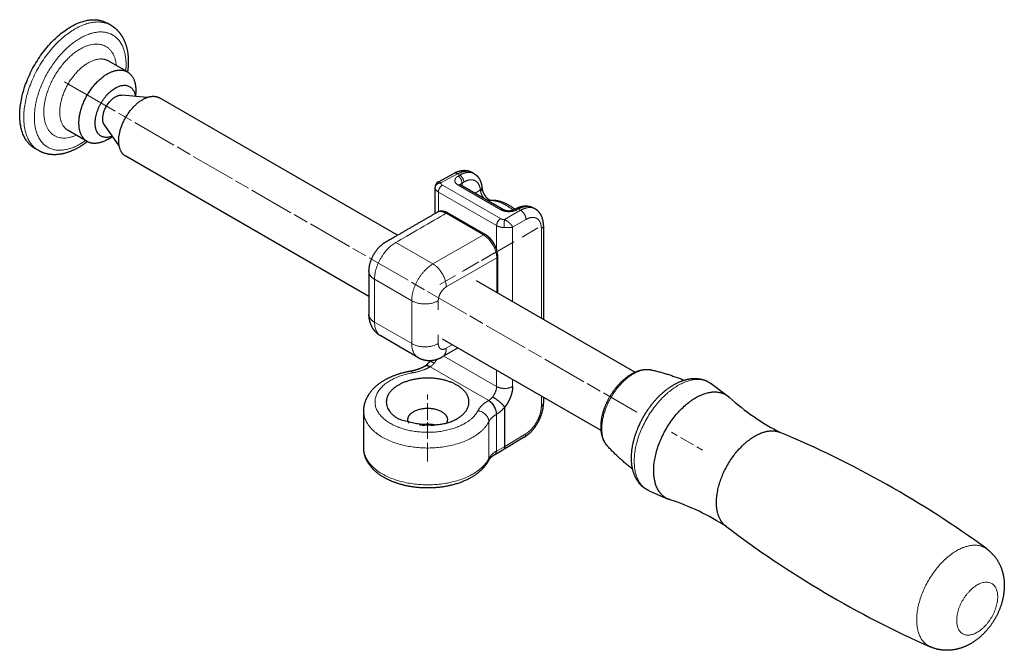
# Model space of a CAD drawing. Header units: millimetres. Extents: x 75 to 800, y 56 to 511.
# Tile 1 of 4: x 87 to 349, y 62 to 230. Entities that reach past the tile are written whole.
import ezdxf

# ---------------------------------------------------------------- set-up
doc = ezdxf.new("R2010")
doc.units = ezdxf.units.MM
doc.header["$MEASUREMENT"] = 0
doc.layers.add('Layer0000', color=7, linetype='Continuous', lineweight=5)

# ---------------------------------------------------------------- blocks, each defined once
blk = doc.blocks.new('DimBlk1120')
at = {"layer": 'Layer0000', "color": 7, "linetype": 'Continuous', "lineweight": 5}
for p, q in [((195.46, 122.97), (195.46, 127.36)), ((195.46, 121.97), (195.46, 117.97)), ((195.46, 116.97), (195.46, 112.58))]:
    blk.add_line(p, q, dxfattribs=at)
blk = doc.blocks.new('DimBlk1121')
at = {"layer": 'Layer0000', "color": 7, "linetype": 'Continuous', "lineweight": 5}
for p, q in [((195.46, 128.46), (195.46, 129.81)), ((195.46, 123.46), (195.46, 127.46)), ((195.46, 122.46), (195.46, 121.12))]:
    blk.add_line(p, q, dxfattribs=at)
blk = doc.blocks.new('DimBlk1122')
at = {"layer": 'Layer0000', "color": 7, "linetype": 'Continuous', "lineweight": 5}
blk.add_line((220.6, 171.72), (224.77, 174.13), dxfattribs=at)
blk = doc.blocks.new('DimBlk1123')
at = {"layer": 'Layer0000', "color": 7, "linetype": 'Continuous', "lineweight": 5}
blk.add_line((103.34, 210.39), (98.81, 213), dxfattribs=at)
blk = doc.blocks.new('DimBlk1124')
at = {"layer": 'Layer0000', "color": 7, "linetype": 'Continuous', "lineweight": 5}
for p, q in [((112.32, 205.2), (103.41, 210.35)), ((116.65, 202.7), (113.19, 204.7)), ((127.91, 196.2), (117.52, 202.2)), ((132.24, 193.7), (128.78, 195.7)), ((143.5, 187.2), (133.11, 193.2)), ((147.83, 184.7), (144.37, 186.7)), ((159.09, 178.2), (148.7, 184.2)), ((163.42, 175.7), (159.95, 177.7)), ((174.68, 169.2), (164.28, 175.2)), ((179.01, 166.7), (175.54, 168.7)), ((179.87, 166.2), (190.27, 160.2)), ((191.13, 159.7), (194.6, 157.7)), ((195.46, 157.2), (205.85, 151.2)), ((206.72, 150.7), (210.18, 148.7)), ((211.05, 148.2), (221.44, 142.2)), ((222.31, 141.7), (225.77, 139.7)), ((226.64, 139.2), (237.03, 133.2)), ((237.9, 132.7), (241.36, 130.7)), ((242.23, 130.2), (251.14, 125.06))]:
    blk.add_line(p, q, dxfattribs=at)
blk = doc.blocks.new('DimBlk1125')
at = {"layer": 'Layer0000', "color": 7, "linetype": 'Continuous', "lineweight": 5}
for p, q in [((261.87, 118.87), (260.36, 119.74)), ((266.2, 116.37), (262.73, 118.37)), ((267.06, 115.87), (268.57, 114.99))]:
    blk.add_line(p, q, dxfattribs=at)
blk = doc.blocks.new('DimBlk1126')
at = {"layer": 'Layer0000', "color": 7, "linetype": 'Continuous', "lineweight": 5}
blk.add_line((202.84, 161.47), (198.67, 159.06), dxfattribs=at)
blk = doc.blocks.new('DimBlk1127')
at = {"layer": 'Layer0000', "color": 7, "linetype": 'Continuous', "lineweight": 5}
for p, q in [((214.32, 168.1), (218.4, 170.45)), ((209.12, 165.1), (205.04, 162.74)), ((213.45, 167.6), (209.99, 165.6))]:
    blk.add_line(p, q, dxfattribs=at)
blk = doc.blocks.new('DimBlk1128')
at = {"layer": 'Layer0000', "color": 7, "linetype": 'Continuous', "lineweight": 5}
blk.add_line((195.46, 116.58), (195.46, 111.93), dxfattribs=at)
blk = doc.blocks.new('DimBlk1129')
at = {"layer": 'Layer0000', "color": 7, "linetype": 'Continuous', "lineweight": 5}
for p, q in [((214.14, 167.99), (218.4, 170.45)), ((209.81, 165.49), (213.28, 167.49)), ((208.95, 164.99), (204.69, 162.53))]:
    blk.add_line(p, q, dxfattribs=at)
blk = doc.blocks.new('ViewBlk52')
at = {"color": 7, "linetype": 'Continuous', "lineweight": 30}
for p, q in [((111.23, 228.07), (110.17, 228.68)), ((115.59, 215.68), (110.49, 218.62)), ((117.8, 210.52), (117.77, 209.16)), ((120.82, 208.88), (114.05, 209.5)), ((187.42, 172.22), (124.11, 208.77)), ((104.88, 197.14), (99.79, 200.08)), ((113.38, 196.01), (109.46, 201.56)), ((110.46, 197.8), (111.62, 198.51)), ((91.98, 194.72), (90.92, 195.33)), ((179.85, 155.85), (115.13, 193.21)), ((198.32, 186.41), (202.46, 188.64)), ((207.86, 188.56), (207.39, 188.84)), ((197.45, 178.01), (197.45, 184.92)), ((204.32, 185.6), (215.67, 179.05)), ((218.42, 179.01), (218.9, 179.26)), ((224.06, 179.21), (223.58, 179.49)), ((210.81, 172.36), (200.91, 178.08)), ((226.28, 174.75), (226.28, 149.78)), ((214.14, 156.79), (214.14, 166.6)), ((179.85, 162.51), (179.85, 151.08)), ((250.62, 135.73), (208.43, 160.09)), ((192.87, 139.66), (182.97, 145.38)), ((241.64, 120.17), (199.45, 144.53)), ((199.37, 139.81), (203.5, 142.19)), ((194.58, 137.3), (194.67, 137.35)), ((270.86, 132.69), (275.29, 129.41)), ((226.28, 129.04), (226.28, 127.5)), ((215.96, 115.97), (215.96, 126.43)), ((178.46, 115.56), (178.46, 125.36)), ((221.13, 118.4), (215.52, 115.04)), ((213.34, 113.78), (215.51, 115.04)), ((215.52, 115.04), (215.52, 115.04)), ((254.4, 104.16), (259.44, 101.97))]:
    blk.add_line(p, q, dxfattribs=at)
at = {"color": 7, "linetype": 'Continuous', "lineweight": 5}
for p, q in [((198.96, 186.12), (203.44, 188.52)), ((204.02, 188.19), (203.44, 188.52)), ((204.02, 188.19), (203.55, 187.92)), ((205.08, 186.35), (204.61, 186.09)), ((204.61, 186.09), (204.61, 185.43)), ((213.81, 174.76), (198.32, 183.7)), ((198.32, 178.46), (198.32, 183.7)), ((214.88, 176.61), (199.4, 185.55)), ((203.59, 185.54), (214.94, 178.98)), ((208.09, 183.42), (209.49, 184.26)), ((211.65, 181.37), (211.77, 181.44)), ((215.89, 176.35), (220.21, 178.84)), ((219.15, 178.92), (219.62, 179.18)), ((220.21, 178.84), (219.62, 179.18)), ((210.31, 172.31), (200.41, 178.03)), ((218.08, 174.35), (221.62, 176.39)), ((213.81, 174.76), (213.81, 168.49)), ((218.08, 174.35), (218.08, 154.51)), ((225.72, 173.94), (225.72, 150.11)), ((210.31, 172.31), (196.87, 164.55)), ((196.87, 164.55), (186.97, 170.27)), ((213.84, 166.19), (200.41, 158.43)), ((213.84, 156.96), (213.84, 166.19)), ((191.22, 154.76), (181.32, 160.47)), ((181.32, 160.47), (181.32, 149.04)), ((191.22, 154.76), (191.22, 143.33)), ((198.29, 154.76), (198.29, 152.37)), ((191.22, 143.33), (181.32, 149.04)), ((198.29, 145.71), (198.29, 143.33)), ((200.41, 142.1), (202.03, 143.04)), ((199.75, 140.03), (213.81, 131.92)), ((196.08, 137.15), (196.17, 137.2)), ((196.17, 137.2), (211.72, 128.22)), ((213.81, 136.24), (213.81, 131.92)), ((218.08, 133.77), (218.08, 131.94)), ((225.72, 129.37), (225.72, 126.7)), ((211.72, 128.22), (211.63, 128.17)), ((213.84, 124.55), (213.75, 124.49)), ((213.75, 124.49), (213.75, 114.7)), ((211.75, 122.55), (211.75, 112.75)), ((221.55, 119.31), (215.96, 115.97)), ((213.75, 114.7), (215.96, 115.97))]:
    blk.add_line(p, q, dxfattribs=at)
blk.add_arc((205.93, 165.7), 7.95, 3.5189, 56.481, dxfattribs=at)
at = {"color": 7, "linetype": 'Continuous', "lineweight": 30}
for centre, radius, start, end in [((206.81, 166.21), 7.35, 3.0065, 56.9934), ((318.66, 176.78), 64.2, 227.9928, 242.8639), ((184.96, -129.42), 270.07, 53.8582, 67.2951), ((240.1, 40.72), 64.2, 57.1365, 72.0076), ((438.43, 309.61), 270.07, 232.7054, 246.1423)]:
    blk.add_arc(centre, radius, start, end, dxfattribs=at)
for points, weights, knots in [([(90.92, 195.33), (86.93, 197.63), (86.93, 204.14), (86.93, 219.87), (100.54, 227.73), (106.18, 230.98), (110.17, 228.68)], [0.853553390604, 0.853552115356, 1, 0.707106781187, 1, 0.85355466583, 0.853553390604], [0.3749989, 0.3749989, 0.3749989, 0.5, 0.5, 0.75, 0.75, 0.8749989, 0.8749989, 0.8749989]), ([(104.88, 197.14), (102.67, 198.42), (102.67, 202.04), (102.67, 210.78), (110.24, 215.15), (113.37, 216.96), (115.59, 215.68)], [0.853553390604, 0.853552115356, 1, 0.707106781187, 1, 0.85355466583, 0.853553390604], [0.3749989, 0.3749989, 0.3749989, 0.5, 0.5, 0.75, 0.75, 0.8749989, 0.8749989, 0.8749989]), ([(111.57, 198.58), (106.99, 196.73), (106.99, 202.07), (106.99, 208.28), (112.37, 211.39), (117, 214.06), (117.69, 209.17)], [0.946240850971, 0.737046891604, 1, 0.707106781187, 1, 0.737049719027, 0.946236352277], [0.2755555, 0.2755555, 0.2755555, 0.5, 0.5, 0.75, 0.75, 0.9744421, 0.9744421, 0.9744421]), ([(109.46, 201.56), (109.01, 202.2), (109.01, 203.24), (109.01, 207.12), (112.37, 209.05), (113.27, 209.57), (114.05, 209.5)], [0.868196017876, 0.899860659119, 1, 0.707106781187, 1, 0.899863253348, 0.868197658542], [0.4145257, 0.4145257, 0.4145257, 0.5, 0.5, 0.75, 0.75, 0.8354721, 0.8354721, 0.8354721]), ([(115.13, 193.21), (113.27, 194.29), (113.27, 197.32), (113.27, 204.66), (119.62, 208.32), (122.25, 209.84), (124.11, 208.77)], [0.853553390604, 0.853552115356, 1, 0.707106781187, 1, 0.85355466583, 0.853553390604], [0.3749989, 0.3749989, 0.3749989, 0.5, 0.5, 0.75, 0.75, 0.8749989, 0.8749989, 0.8749989]), ([(110.46, 197.8), (110.35, 197.73), (110.24, 197.67), (107.1, 195.86), (104.88, 197.14)], [0.988144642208, 0.993947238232, 1, 0.85355466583, 0.853553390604], [0.2448336, 0.2448336, 0.2448336, 0.25, 0.25, 0.3749989, 0.3749989, 0.3749989]), ([(203.24, 123.32), (211.01, 127.81), (203.24, 132.3), (195.46, 136.79), (187.68, 132.3), (179.9, 127.81), (187.68, 123.32)], [0.999994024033, 0.7071097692, 1, 0.707106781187, 1, 0.707106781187, 1], [0.2500026, 0.2500026, 0.2500026, 0.5, 0.5, 0.75, 0.75, 1, 1, 1]), ([(259.44, 101.97), (255.61, 103.63), (255.61, 109.51), (255.61, 122.48), (266.84, 128.96), (271.93, 131.9), (275.29, 129.41)], [0.854478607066, 0.841913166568, 1, 0.707106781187, 1, 0.841915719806, 0.854478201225], [0.3650644, 0.3650644, 0.3650644, 0.5, 0.5, 0.75, 0.75, 0.8849334, 0.8849334, 0.8849334]), ([(190.21, 123.12), (190.21, 124.37), (191.75, 125.26), (195.46, 127.4), (199.17, 125.26), (200.71, 124.37), (200.71, 123.12)], [0.853553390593, 0.853553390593, 1, 0.707106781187, 1, 0.853553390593, 0.853553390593], [0.125, 0.125, 0.125, 0.25, 0.25, 0.5, 0.5, 0.625, 0.625, 0.625]), ([(274.79, 94.76), (272.31, 96.65), (272.31, 101.04), (272.31, 112.83), (282.53, 118.73), (286.33, 120.92), (289.2, 119.72)], [0.854719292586, 0.866620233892, 1, 0.707106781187, 1, 0.86662278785, 0.85471974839], [0.3861532, 0.3861532, 0.3861532, 0.5, 0.5, 0.75, 0.75, 0.8638446, 0.8638446, 0.8638446])]:
    blk.add_rational_spline(points, weights, degree=2, knots=knots, dxfattribs=at)
at = {"color": 7, "linetype": 'Continuous', "lineweight": 5}
for points, weights, knots in [([(91.98, 194.72), (87.99, 197.02), (87.99, 203.53), (87.99, 219.25), (101.6, 227.11), (107.24, 230.37), (111.23, 228.07)], [0.853553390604, 0.853552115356, 1, 0.707106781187, 1, 0.853553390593, 0.853553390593], [0.3749989, 0.3749989, 0.3749989, 0.5, 0.5, 0.75, 0.75, 0.875, 0.875, 0.875]), ([(104.43, 197.4), (103.73, 196.9), (103.02, 196.49), (90.82, 189.44), (90.82, 203.53), (90.82, 217.62), (103.02, 224.66), (115.22, 231.71), (115.22, 217.62)], [0.956739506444, 0.976481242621, 1, 0.707106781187, 1, 0.707106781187, 1, 0.707106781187, 1], [0.2299255, 0.2299255, 0.2299255, 0.25, 0.25, 0.5, 0.5, 0.75, 0.75, 1, 1, 1]), ([(101.94, 198.83), (93.33, 194.97), (93.33, 204.98), (93.33, 216.17), (103.02, 221.77), (111.69, 226.77), (112.65, 217.38)], [0.958455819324, 0.729607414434, 1, 0.707106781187, 1, 0.729610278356, 0.958450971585], [0.2692055, 0.2692055, 0.2692055, 0.5, 0.5, 0.75, 0.75, 0.9807921, 0.9807921, 0.9807921]), ([(99.79, 200.08), (97.57, 201.36), (97.57, 204.98), (97.57, 213.72), (105.14, 218.09), (108.28, 219.9), (110.49, 218.62)], [0.853553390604, 0.853552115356, 1, 0.707106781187, 1, 0.85355466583, 0.853553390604], [0.3749989, 0.3749989, 0.3749989, 0.5, 0.5, 0.75, 0.75, 0.8749989, 0.8749989, 0.8749989]), ([(210.57, 181.99), (210.43, 182.12), (210.3, 182.28), (209.68, 183.03), (209.54, 183.92)], [0.961104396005, 0.975820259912, 1, 0.892649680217, 0.971839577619], [0.4021508, 0.4021508, 0.4021508, 0.5, 0.5, 0.9344193, 0.9344193, 0.9344193]), ([(198.29, 143.33), (198.29, 142.31), (198.91, 141.95), (199.53, 141.59), (200.41, 142.1)], [1, 0.923879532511, 1, 0.923879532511, 1], [0, 0, 0, 0.5, 0.5, 1, 1, 1]), ([(243.31, 116.06), (241.8, 117.69), (241.8, 120.74), (241.8, 130.45), (250.21, 135.3), (252.85, 136.83), (255.02, 136.34)], [0.860282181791, 0.884944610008, 1, 0.707106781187, 1, 0.884947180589, 0.860283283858], [0.4017941, 0.4017941, 0.4017941, 0.5, 0.5, 0.75, 0.75, 0.8482037, 0.8482037, 0.8482037]), ([(208.87, 125.5), (205.52, 119.03), (193.91, 119.78), (182.3, 120.52), (181.49, 127.25), (180.72, 133.71), (191.45, 135.56)], [1, 0.767750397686, 1, 0.767750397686, 1, 0.775195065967, 0.985587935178], [0, 0, 0, 0.3333333, 0.3333333, 0.6666667, 0.6666667, 0.9893151, 0.9893151, 0.9893151]), ([(254.4, 104.16), (250.42, 105.89), (250.42, 112), (250.42, 125.48), (262.09, 132.21), (267.38, 135.27), (270.86, 132.69)], [0.854478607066, 0.841913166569, 1, 0.707106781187, 1, 0.841915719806, 0.854478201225], [0.3650644, 0.3650644, 0.3650644, 0.5, 0.5, 0.75, 0.75, 0.8849334, 0.8849334, 0.8849334]), ([(211.75, 122.55), (207.68, 114.7), (193.58, 115.61), (179.48, 116.51), (178.5, 124.68), (178.46, 125.02), (178.46, 125.36)], [1, 0.767750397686, 1, 0.767750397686, 1, 0.987619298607, 0.976558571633], [0, 0, 0, 0.3333333, 0.3333333, 0.6666667, 0.6666667, 0.6844359, 0.6844359, 0.6844359]), ([(178.46, 115.56), (178.46, 115.2), (178.5, 114.84), (179.59, 106.4), (194.2, 105.78), (207.83, 105.19), (211.75, 112.75)], [0.974430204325, 0.986459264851, 1, 0.757419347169, 1, 0.770007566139, 0.976130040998], [0.3147268, 0.3147268, 0.3147268, 0.3333333, 0.3333333, 0.6666667, 0.6666667, 0.9827024, 0.9827024, 0.9827024]), ([(329.2, 62.62), (325.59, 64.21), (325.59, 69.76), (325.59, 82.07), (336.25, 88.23), (341.06, 91), (344.24, 88.68)], [0.854377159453, 0.84256985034, 1, 0.707106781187, 1, 0.842572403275, 0.854376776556], [0.365625, 0.365625, 0.365625, 0.5, 0.5, 0.75, 0.75, 0.8843729, 0.8843729, 0.8843729]), ([(347.14, 75.93), (347.14, 69.63), (341.69, 66.48), (336.23, 63.33), (336.23, 69.63), (336.23, 75.93), (341.69, 79.09), (347.14, 82.24), (347.14, 75.93)], [1, 0.707106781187, 1, 0.707106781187, 1, 0.707106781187, 1, 0.707106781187, 1], [0, 0, 0, 0.25, 0.25, 0.5, 0.5, 0.75, 0.75, 1, 1, 1])]:
    blk.add_rational_spline(points, weights, degree=2, knots=knots, dxfattribs=at)
at = {"color": 7, "linetype": 'Continuous', "lineweight": 30}
for points, knots in [([(111.23, 228.07), (111.99, 227.63), (113.24, 226.47), (114.22, 225.11), (115.04, 223.4), (115.81, 220.53), (115.81, 218.44)], [0, 0, 0, 0.168395, 0.326246, 0.483699, 0.672509, 1, 1, 1]), ([(104.9, 197.13), (103.51, 196.04), (101.03, 194.72), (98.94, 193.97), (96.53, 193.55), (93.46, 193.87), (91.98, 194.72)], [0.5871743, 0.5871743, 0.5871743, 0.6758495, 0.7400737, 0.8035206, 0.8888713, 1, 1, 1]), ([(207.39, 188.84), (206.99, 189.06), (206.09, 189.34), (204.77, 189.44), (203.18, 189.03), (202.46, 188.64)], [0, 0, 0, 0.18167, 0.371184, 0.702971, 1, 1, 1]), ([(198.32, 186.41), (198.09, 186.29), (197.71, 185.89), (197.44, 185.28), (197.45, 184.92)], [0, 0, 0, 0.29118, 0.595753, 1, 1, 1]), ([(207.86, 188.56), (208.15, 188.39), (208.84, 187.8), (209.78, 186.3), (209.9, 185.01)], [0, 0, 0, 0.161804, 0.433964, 1, 1, 1]), ([(209.97, 184.5), (210.02, 184.14), (210.29, 183.45), (210.58, 182.91), (210.99, 182.34), (211.43, 181.93), (211.74, 181.72), (212.03, 181.58), (212.17, 181.55), (212.17, 181.56)], [0, 0, 0, 0.175296, 0.294177, 0.410949, 0.567775, 0.675566, 0.766044, 0.896927, 1, 1, 1]), ([(212.17, 181.56), (213.16, 181.61), (214.97, 181.21), (217.25, 180.25), (218.67, 179.14)], [0, 0, 0, 0.2097219, 0.3715895, 0.6747946, 0.6747946, 0.6747946]), ([(179.85, 162.51), (179.85, 163.42), (180.28, 165.33), (181.12, 167.16), (182.11, 168.53), (183.34, 169.81), (184.39, 170.47), (184.62, 170.6), (184.77, 170.69), (185.08, 170.87), (185.82, 171.29), (192.14, 174.94), (197.91, 178.27)], [0, 0, 0, 0.064815, 0.1380715, 0.2043586, 0.2553878, 0.3289503, 0.3440156, 0.348793, 0.3606421, 0.3786521, 0.4328927, 0.9999999, 0.9999999, 0.9999999]), ([(200.91, 178.08), (200.22, 178.48), (199.14, 178.62), (198.32, 178.51), (197.91, 178.27)], [0, 0, 0, 0.463357, 0.69026, 1, 1, 1]), ([(215.67, 179.05), (215.77, 178.99), (216.07, 178.87), (216.48, 178.77), (217.12, 178.7), (217.87, 178.8), (218.3, 178.94), (218.42, 179.01)], [0, 0, 0, 0.118489, 0.260913, 0.392629, 0.6573, 0.854538, 1, 1, 1]), ([(218.9, 179.26), (219.74, 179.72), (221.31, 180.04), (222.84, 179.91), (223.58, 179.49)], [0, 0, 0, 0.361137, 0.643388, 1, 1, 1]), ([(226.28, 174.75), (226.28, 175.78), (225.76, 177.44), (224.81, 178.77), (224.06, 179.21)], [0, 0, 0, 0.371556, 0.662035, 1, 1, 1]), ([(182.97, 145.38), (182.26, 145.79), (181.32, 146.75), (180.58, 147.82), (179.85, 149.78), (179.85, 151.08)], [0, 0, 0, 0.239206, 0.389994, 0.621922, 1, 1, 1]), ([(192.87, 139.66), (193.59, 139.25), (194.88, 138.92), (196.16, 138.81), (198.22, 139.14), (199.37, 139.81)], [0, 0, 0, 0.239178, 0.389976, 0.612285, 1, 1, 1]), ([(190.94, 136.06), (191.46, 136.15), (192.83, 136.5), (194.13, 137.04), (194.58, 137.3)], [0, 0, 0, 0.2437, 0.67465, 1, 1, 1]), ([(194.67, 137.35), (194.87, 137.46), (195.53, 137.99), (195.95, 138.51)], [0, 0, 0, 0.371857, 1, 1, 1]), ([(243.31, 116.06), (242.75, 116.67), (242.11, 117.99), (241.53, 120.02), (241.65, 122.81), (242.08, 124.8), (242.71, 126.73), (243.7, 128.82), (245.16, 131.16), (247.43, 133.7), (249.44, 135.13), (251.06, 135.98), (252.69, 136.42), (254.22, 136.52), (255.02, 136.34)], [0, 0, 0, 0.071219, 0.122491, 0.240163, 0.321756, 0.375386, 0.452229, 0.5194, 0.622625, 0.736794, 0.795192, 0.871982, 0.929461, 1, 1, 1]), ([(178.46, 125.36), (178.46, 126.05), (178.72, 127.52), (179.5, 129.47), (180.9, 131.26), (182.5, 132.72), (184.53, 133.98), (186.74, 134.98), (189.4, 135.8), (190.94, 136.06)], [0, 0, 0, 0.08574, 0.185531, 0.344001, 0.457336, 0.595933, 0.720292, 0.849886, 1, 1, 1]), ([(254.4, 104.16), (253.87, 104.39), (252.76, 105.11), (251.55, 106.34), (250.25, 108.6), (249.74, 111.27), (249.66, 113.45), (249.93, 116.03), (250.63, 118.84), (251.6, 121.38), (253.04, 124.27), (254.87, 126.91), (256.41, 128.74), (258.16, 130.44), (260.77, 132.42), (263.4, 133.56), (265.57, 134.09), (267.84, 134.03), (269.94, 133.37), (270.86, 132.69)], [0, 0, 0, 0.030833, 0.070608, 0.122729, 0.204882, 0.252232, 0.303418, 0.362901, 0.419534, 0.468101, 0.541827, 0.590173, 0.635034, 0.687862, 0.773041, 0.820993, 0.883152, 0.938845, 1, 1, 1]), ([(218.08, 131.94), (218.08, 131.31), (217.87, 130.23), (217.52, 129.04), (216.85, 127.68), (216.36, 126.94), (216.11, 126.54), (215.96, 126.43)], [0, 0, 0, 0.2414485, 0.377915, 0.6508594, 0.8555791, 0.9341752, 0.9999967, 0.9999967, 0.9999967]), ([(221.13, 118.4), (221.66, 118.71), (222.89, 119.72), (224.27, 121.38), (225.34, 123.3), (226.02, 125.22), (226.28, 126.85), (226.28, 127.5)], [0, 0, 0, 0.121852, 0.303065, 0.507416, 0.688536, 0.87016, 1, 1, 1]), ([(211.61, 112.16), (211.19, 111.36), (210.02, 109.92), (208.49, 108.59), (206, 107.03), (202.27, 105.68), (198.96, 105.09), (196.35, 104.89), (193.66, 104.93), (190.9, 105.24), (188.18, 105.86), (185.85, 106.69), (183.56, 107.81), (180.91, 109.75), (179.43, 111.86), (178.46, 114.03), (178.46, 115.56)], [0, 0, 0, 0.052898, 0.105056, 0.161583, 0.253704, 0.344762, 0.399881, 0.45631, 0.51401, 0.575583, 0.637178, 0.689724, 0.760553, 0.86061, 0.90833, 1, 1, 1]), ([(215.96, 115.97), (215.96, 115.89), (215.86, 115.25), (215.52, 115.04)], [0, 0, 0, 0.0645706, 0.4948331, 0.4948331, 0.4948331]), ([(213.34, 113.78), (212.78, 113.45), (211.82, 112.6), (211.61, 112.16)], [0, 0, 0, 0.409333, 1, 1, 1]), ([(344.24, 88.68), (345.1, 88.05), (346.47, 86.57), (347.79, 84.51), (348.91, 81.06), (348.9, 78.92)], [0, 0, 0, 0.187996, 0.35661, 0.622223, 1, 1, 1]), ([(348.9, 78.92), (348.89, 76.95), (348.1, 73.81), (347, 71.03), (345.41, 68.46), (343.92, 66.63), (342.29, 65.05), (340.25, 63.55), (338.06, 62.5), (335.81, 61.83), (333.81, 61.67), (332.14, 61.75), (330.17, 62.19), (329.2, 62.62)], [0, 0, 0, 0.133628, 0.213893, 0.329096, 0.410795, 0.483362, 0.561291, 0.654155, 0.72679, 0.814048, 0.863475, 0.928027, 1, 1, 1])]:
    blk.add_open_spline(points, degree=2, knots=knots, dxfattribs=at)
at = {"color": 7, "linetype": 'Continuous', "lineweight": 5}
for points, weights in [([(115.22, 217.62), (115.22, 216.8), (115.14, 215.94)], [1, 0.976484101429, 0.956744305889]), ([(202.46, 188.64), (202.87, 188.86), (203.44, 188.52)], [0.853672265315, 0.856692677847, 1]), ([(197.45, 184.85), (197.45, 186.1), (198.96, 186.12)], [1, 0.702566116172, 1]), ([(203.55, 187.92), (204.63, 187.32), (204.61, 186.09)], [1, 0.707214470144, 1]), ([(204.02, 188.19), (205.09, 187.59), (205.08, 186.35)], [1, 0.707214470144, 1]), ([(198.32, 183.7), (198.32, 184.95), (199.4, 185.55)], [1, 0.7009092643, 1]), ([(203.59, 185.54), (204.02, 185.77), (204.32, 185.6)], [1, 0.858156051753, 0.856641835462]), ([(209.9, 185.01), (209.94, 184.59), (209.49, 184.26)], [0.857161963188, 0.847687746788, 1]), ([(209.97, 184.5), (210.01, 184.2), (209.54, 183.92)], [0.833562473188, 0.820346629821, 0.971839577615]), ([(211.77, 181.44), (211.64, 181.43), (211.49, 181.46)], [1, 0.975154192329, 0.960300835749]), ([(212.17, 181.56), (211.96, 181.54), (211.77, 181.44)], [0.89576670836, 0.931537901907, 1]), ([(218.17, 178.9), (214.79, 181.62), (211.77, 181.44)], [0.94656018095, 0.913878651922, 1]), ([(214.94, 178.98), (215.37, 179.22), (215.67, 179.05)], [1, 0.858149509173, 0.856641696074]), ([(219.15, 178.92), (218.72, 179.17), (218.42, 179.01)], [1, 0.856682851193, 0.853671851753]), ([(219.62, 179.18), (219.2, 179.43), (218.9, 179.26)], [1, 0.856692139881, 0.853672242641]), ([(220.21, 178.84), (221.64, 178.04), (221.62, 176.39)], [1, 0.707214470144, 1]), ([(200.41, 178.03), (200.7, 178.2), (200.91, 178.08)], [1, 0.853553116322, 0.853553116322]), ([(213.81, 174.76), (213.81, 176.01), (214.88, 176.61)], [1, 0.7009092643, 1]), ([(215.81, 174.25), (215.83, 175.49), (215.89, 176.35)], [1, 0.702570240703, 1]), ([(226.28, 174.75), (226.28, 174.28), (225.72, 173.94)], [0.856641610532, 0.858157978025, 1]), ([(210.31, 172.31), (210.6, 172.48), (210.81, 172.36)], [1, 0.853554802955, 0.8535533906]), ([(186.97, 170.27), (181.32, 167), (181.32, 160.47)], [1, 0.707106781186, 1]), ([(213.84, 166.19), (214.14, 166.36), (214.14, 166.6)], [1, 0.853553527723, 0.853553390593]), ([(179.85, 162.51), (179.85, 161.32), (181.32, 160.47)], [0.853553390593, 0.853553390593, 1]), ([(196.87, 164.55), (191.22, 161.29), (191.22, 154.76)], [1, 0.707106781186, 1]), ([(200.41, 158.43), (200.41, 162.51), (196.87, 164.55)], [1, 0.707106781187, 1]), ([(198.29, 154.76), (194.75, 152.72), (191.22, 154.76)], [1, 0.707106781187, 1]), ([(179.85, 151.08), (179.85, 149.89), (181.32, 149.04)], [0.853553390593, 0.853553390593, 1]), ([(181.32, 149.04), (181.44, 146.26), (182.97, 145.38)], [1, 0.999998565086, 0.999998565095]), ([(191.22, 143.33), (191.34, 140.55), (192.87, 139.66)], [1, 0.999998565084, 0.999998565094]), ([(198.29, 143.33), (194.75, 141.28), (191.22, 143.33)], [1, 0.707106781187, 1]), ([(200.41, 142.1), (200.41, 140.41), (199.37, 139.81)], [1, 0.853552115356, 0.853553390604]), ([(196.08, 137.15), (195.2, 137.66), (194.58, 137.3)], [1, 0.853545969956, 0.853553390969]), ([(196.17, 137.2), (195.29, 137.71), (194.67, 137.35)], [1, 0.853545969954, 0.853553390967]), ([(197.23, 138.14), (196.15, 138.76), (195.95, 138.51)], [1, 0.826363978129, 0.85861362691]), ([(196.17, 137.2), (196.73, 137.53), (197.23, 138.14)], [1, 0.965917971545, 0.999999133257]), ([(191.45, 135.56), (191.17, 136.1), (190.94, 136.06)], [1, 0.880053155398, 0.858348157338]), ([(213.81, 131.92), (215.96, 130.67), (218.08, 131.94)], [1, 0.7009092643, 1]), ([(212.78, 129.16), (212.29, 128.55), (211.72, 128.22)], [1, 0.965919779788, 1]), ([(211.63, 128.17), (213.75, 126.94), (213.75, 124.49)], [1, 0.707106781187, 1]), ([(211.72, 128.22), (213.84, 127), (213.84, 124.55)], [1, 0.707106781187, 1]), ([(215.96, 126.43), (214.98, 125.2), (213.84, 124.55)], [1, 0.965919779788, 1]), ([(226.28, 127.5), (226.28, 127.04), (225.72, 126.7)], [0.856641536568, 0.858154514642, 1]), ([(208.87, 125.5), (211.75, 125), (211.75, 122.55)], [1, 0.707106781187, 1]), ([(213.75, 124.49), (212.32, 123.67), (211.75, 122.55)], [1, 0.969559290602, 1]), ([(221.13, 118.4), (221.55, 118.64), (221.55, 119.31)], [0.853570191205, 0.855121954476, 1]), ([(211.61, 112.16), (211.75, 112.43), (211.75, 112.75)], [0.867499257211, 0.903222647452, 0.976130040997]), ([(211.75, 112.75), (212.32, 113.87), (213.75, 114.7)], [1, 0.969559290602, 1]), ([(213.34, 113.78), (213.75, 114.02), (213.75, 114.7)], [0.853553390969, 0.85356081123, 1])]:
    blk.add_rational_spline(points, weights, degree=2, dxfattribs=at)
at = {"color": 7, "linetype": 'Continuous', "lineweight": 30}
for points in [[(115.81, 218.44), (115.81, 217.09), (115.61, 215.67)], [(204.14, 185.74), (204.13, 185.73), (204.32, 185.6)], [(209.9, 185.01), (209.92, 184.78), (209.97, 184.5)], [(195.95, 138.51), (196.09, 138.68), (196.22, 138.86)], [(255.02, 136.34), (259.44, 135.34), (263.7, 133.61)], [(250.01, 109.91), (246.39, 112.73), (243.31, 116.06)]]:
    blk.add_open_spline(points, degree=2, dxfattribs=at)
for points, weights in [([(115.59, 215.68), (117.81, 214.4), (117.81, 210.78)], [0.853553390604, 0.853552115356, 1]), ([(117.81, 210.78), (117.81, 210.65), (117.8, 210.52)], [1, 0.993950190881, 0.988150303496]), ([(212.78, 129.16), (214.9, 127.94), (215.96, 126.43)], [1, 0.707089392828, 1]), ([(275.29, 129.41), (275.5, 129.26), (275.69, 129.08)], [0.854478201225, 0.855279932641, 0.856776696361]), ([(187.68, 123.32), (197.74, 120.15), (203.24, 123.32)], [1, 0.999994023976, 0.999994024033]), ([(190.48, 122.15), (190.21, 122.62), (190.21, 123.12)], [0.87657820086, 0.853553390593, 0.853553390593]), ([(197.64, 121.59), (195.46, 122.16), (193.28, 121.59)], [0.893984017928, 0.813122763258, 0.893984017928]), ([(196.94, 121.52), (195.46, 121.73), (193.97, 121.52)], [0.865930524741, 0.841176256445, 0.865930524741]), ([(200.71, 123.12), (200.71, 122.62), (200.43, 122.15)], [0.853553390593, 0.853553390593, 0.876578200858]), ([(259.93, 101.78), (259.68, 101.86), (259.44, 101.97)], [0.856777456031, 0.855280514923, 0.854478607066])]:
    blk.add_rational_spline(points, weights, degree=2, dxfattribs=at)
at = {"color": 7, "linetype": 'Continuous', "lineweight": 5}
for points, knots in [([(203.44, 188.52), (204.39, 189.04), (206.48, 189.35), (207.39, 188.84)], [0, 0, 0, 0.2117096, 0.4943852, 0.4943852, 0.4943852]), ([(207.86, 188.56), (207.42, 188.82), (206.23, 188.99), (204.77, 188.62), (204.02, 188.19)], [0.4683919, 0.4683919, 0.4683919, 0.6228796, 0.8145001, 1, 1, 1]), ([(198.96, 186.12), (198.85, 186.23), (198.46, 186.49), (198.32, 186.41)], [0, 0, 0, 0.1332161, 0.4799009, 0.4799009, 0.4799009]), ([(199.4, 185.55), (199.25, 185.64), (198.98, 185.92), (198.96, 186.12)], [0, 0, 0, 0.279345, 0.724085, 0.724085, 0.724085]), ([(203.55, 187.92), (203.23, 187.74), (202.75, 187.19), (202.68, 186.49), (203.12, 185.81), (203.59, 185.54)], [0, 0, 0, 0.1968, 0.45852, 0.720218, 1, 1, 1]), ([(209.49, 184.26), (209.44, 184.78), (209.09, 185.8), (208.39, 186.61), (207.43, 186.99), (206, 186.89), (205.08, 186.35)], [0, 0, 0, 0.143863, 0.335459, 0.527065, 0.718683, 1, 1, 1]), ([(198.32, 183.7), (198.02, 183.88), (197.48, 184.45), (197.45, 184.85)], [0, 0, 0, 0.2793532, 0.724095, 0.724095, 0.724095]), ([(200.41, 178.03), (199.94, 178.3), (199.18, 178.5), (198.34, 178.52), (197.91, 178.27)], [0, 0, 0, 0.1685959, 0.2807777, 0.4999947, 0.4999947, 0.4999947]), ([(214.94, 178.98), (215.41, 178.71), (216.61, 178.45), (217.85, 178.48), (218.81, 178.74), (219.15, 178.92)], [0, 0, 0, 0.279782, 0.54148, 0.8032, 1, 1, 1]), ([(219.62, 179.18), (220.4, 179.6), (221.91, 179.94), (223.13, 179.75), (223.58, 179.49)], [0, 0, 0, 0.1854999, 0.3771204, 0.5316104, 0.5316104, 0.5316104]), ([(220.21, 178.84), (221.13, 179.37), (223.18, 179.72), (224.06, 179.21)], [0, 0, 0, 0.2117096, 0.4943853, 0.4943853, 0.4943853]), ([(215.89, 176.35), (215.54, 176.36), (215.04, 176.52), (214.88, 176.61)], [0.275915, 0.275915, 0.275915, 0.720655, 1, 1, 1]), ([(218.08, 174.35), (217.98, 174.58), (217.66, 175.03), (217.17, 175.57), (216.34, 176.19), (215.89, 176.35)], [0, 0, 0, 0.228032, 0.392271, 0.689785, 1, 1, 1]), ([(221.62, 176.39), (222.31, 176.79), (223.53, 177), (224.5, 176.74), (225.23, 176.05), (225.71, 174.84), (225.72, 173.94)], [0, 0, 0, 0.211716, 0.397169, 0.582611, 0.768042, 1, 1, 1]), ([(215.81, 174.25), (215.11, 174.27), (214.11, 174.58), (213.81, 174.76)], [0.275905, 0.275905, 0.275905, 0.7206468, 1, 1, 1]), ([(218.08, 174.35), (217.72, 174.26), (216.91, 174.22), (216.18, 174.24), (215.81, 174.25)], [0, 0, 0, 0.415863, 0.716085, 1, 1, 1]), ([(200.41, 158.43), (199.96, 158.17), (199.24, 157.39), (198.73, 156.56), (198.29, 155.39), (198.29, 154.76)], [0, 0, 0, 0.267587, 0.465759, 0.676064, 1, 1, 1]), ([(191.45, 135.56), (192.29, 135.7), (194.76, 136.39), (196.08, 137.15)], [0, 0, 0, 0.322801, 1, 1, 1]), ([(213.81, 131.92), (213.81, 131.6), (213.62, 130.67), (213.09, 129.59), (212.78, 129.16)], [0, 0, 0, 0.2432895, 0.6558583, 0.9999987, 0.9999987, 0.9999987]), ([(211.63, 128.17), (210.96, 127.78), (209.38, 126.48), (208.87, 125.5)], [0, 0, 0, 0.349342, 1, 1, 1]), ([(225.72, 126.7), (225.71, 126.17), (225.49, 124.82), (224.9, 123.23), (224.04, 121.71), (222.98, 120.41), (221.97, 119.56), (221.55, 119.31)], [0, 0, 0, 0.137696, 0.32106, 0.504433, 0.687817, 0.871212, 1, 1, 1])]:
    blk.add_open_spline(points, degree=2, knots=knots, dxfattribs=at)
for points, degree in [([(204.61, 186.09), (204.3, 185.91), (204.22, 185.67)], 2), ([(197.45, 184.85), (197.45, 184.88), (197.45, 184.92)], 2), ([(209.54, 183.92), (209.51, 184.1), (209.49, 184.26)], 2), ([(200.41, 178.03), (196.7, 175.89), (190.29, 172.18), (186.97, 170.27)], 3), ([(197.23, 138.14), (197.62, 138.61), (197.89, 139.16)], 2)]:
    blk.add_open_spline(points, degree=degree, dxfattribs=at)
for name in ['DimBlk1123', 'DimBlk1124', 'DimBlk1122', 'DimBlk1129', 'DimBlk1127', 'DimBlk1126', 'DimBlk1121', 'DimBlk1120', 'DimBlk1125', 'DimBlk1128']:
    blk.add_blockref(name, (0, 0))

msp = doc.modelspace()

# ---------------------------------------------------------------- block references
msp.add_blockref('ViewBlk52', (0, 0))

doc.saveas('drawing.dxf')
